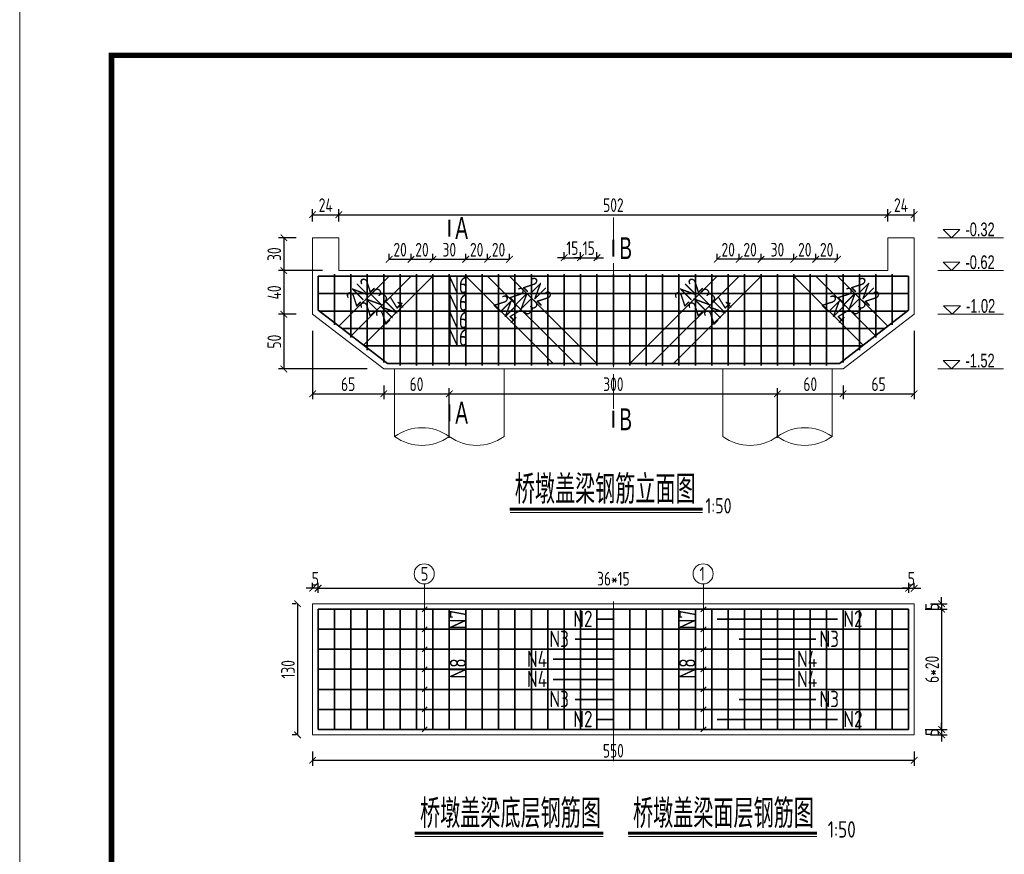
# Model space of a CAD drawing. Header units: inches. Extents: x 112594 to 193184, y 44995 to 116598.
# Tile 93 of 153: x 141724 to 143524, y 98795 to 100322. Entities that reach past the tile are written whole.
import ezdxf

# ---------------------------------------------------------------- set-up
doc = ezdxf.new("R2010")
doc.units = ezdxf.units.IN
doc.header["$MEASUREMENT"] = 0
doc.linetypes.add('CENTER', pattern=[50.8, 31.75, -6.35, 6.35, -6.35])
doc.layers.get('0').update_dxf_attribs({"lineweight": 15})
for name, color, linetype, lineweight in [('0中心线', 6, 'CENTER', 18), ('0指引线', 4, 'Continuous', 18), ('0文字', 6, 'Continuous', 18), ('0标注', 6, 'Continuous', 18), ('0细实线', 1, 'Continuous', 15), ('0钢筋', 3, 'Continuous', 35), ('BM1', 7, 'Continuous', 15)]:
    doc.layers.add(name, color=color, linetype=linetype, lineweight=lineweight)
doc.styles.add('hz-e', font='hztxt_e.shx', dxfattribs={"width": 0.75, "bigfont": 'hztxt.shx'})
doc.styles.add('HZTXT', font='tssdeng.shx', dxfattribs={"width": 0.75, "bigfont": 'hztxt.shx'})
doc.dimstyles.new('3', dxfattribs={"dimtxt": 25, "dimasz": 12, "dimexe": 10, "dimexo": 30, "dimgap": 5, "dimtad": 1, "dimdec": 0, "dimzin": 0, "dimdsep": 46, "dimtxsty": 'HZTXT', "dimblk": 'ARCHTICK', "dimcen": 0, "dimclrt": 7, "dimazin": 2, "dimtfac": 1, "dimtdec": 0, "dimtix": 1, "dimtmove": 2, "dimatfit": 3, "dimfxl": 250, "dimtolj": 1, "dimtzin": 0, "dimarcsym": 0})

# ---------------------------------------------------------------- blocks, each defined once
blk = doc.blocks.new('_ArchTick')
at = {"color": 0, "linetype": 'ByBlock', "const_width": 0.15}
blk.add_lwpolyline([(-0.5, -0.5), (0.5, 0.5)], dxfattribs=at)
blk = doc.blocks.new('*D1069')
at = {"color": 0, "lineweight": -2}
for p, q in [((142259.5, 99953.3), (142259.5, 99975.5)), ((142307.5, 99953.3), (142307.5, 99975.5)), ((142259.5, 99965.5), (142307.5, 99965.5))]:
    blk.add_line(p, q, dxfattribs=at)
at = {"color": 0, "lineweight": -2, "xscale": 12, "yscale": 12, "zscale": 12, "rotation": 180}
blk.add_blockref('_ArchTick', (142259.5, 99965.5), dxfattribs=at)
at = {"color": 0, "lineweight": -2, "xscale": 12, "yscale": 12, "zscale": 12}
blk.add_blockref('_ArchTick', (142307.5, 99965.5), dxfattribs=at)
at = {"color": 7, "insert": (142283.5, 99983), "char_height": 25, "attachment_point": 5, "style": 'HZTXT'}
blk.add_mtext('\\A1;24', dxfattribs=at)
blk = doc.blocks.new('*D1070')
at = {"color": 0, "lineweight": -2}
for p, q in [((142229.5, 99923.3), (142196.9, 99923.3)), ((142206.9, 99923.3), (142206.9, 99863.3)), ((142277.5, 99863.3), (142196.9, 99863.3))]:
    blk.add_line(p, q, dxfattribs=at)
at = {"color": 0, "lineweight": -2, "xscale": 12, "yscale": 12, "zscale": 12}
for p, rotation in [((142206.9, 99923.3), 90), ((142206.9, 99863.3), 270)]:
    blk.add_blockref('_ArchTick', p, dxfattribs=dict(at, rotation=rotation))
at = {"color": 7, "insert": (142189.4, 99893.3), "char_height": 25, "attachment_point": 5, "rotation": 90, "style": 'HZTXT'}
blk.add_mtext('\\A1;30', dxfattribs=at)
blk = doc.blocks.new('*D1071')
at = {"color": 0, "lineweight": -2}
for p, q in [((142277.5, 99863.3), (142196.9, 99863.3)), ((142206.9, 99863.3), (142206.9, 99783.3)), ((142229.5, 99783.3), (142196.9, 99783.3))]:
    blk.add_line(p, q, dxfattribs=at)
at = {"color": 0, "lineweight": -2, "xscale": 12, "yscale": 12, "zscale": 12}
for p, rotation in [((142206.9, 99863.3), 90), ((142206.9, 99783.3), 270)]:
    blk.add_blockref('_ArchTick', p, dxfattribs=dict(at, rotation=rotation))
at = {"color": 7, "insert": (142189.4, 99823.3), "char_height": 25, "attachment_point": 5, "rotation": 90, "style": 'HZTXT'}
blk.add_mtext('\\A1;40', dxfattribs=at)
blk = doc.blocks.new('*D1072')
at = {"color": 0, "lineweight": -2}
for p, q in [((142229.5, 99783.3), (142196.9, 99783.3)), ((142206.9, 99783.3), (142206.9, 99683.3)), ((142359.5, 99683.3), (142196.9, 99683.3))]:
    blk.add_line(p, q, dxfattribs=at)
at = {"color": 0, "lineweight": -2, "xscale": 12, "yscale": 12, "zscale": 12}
for p, rotation in [((142206.9, 99783.3), 90), ((142206.9, 99683.3), 270)]:
    blk.add_blockref('_ArchTick', p, dxfattribs=dict(at, rotation=rotation))
at = {"color": 7, "insert": (142189.4, 99733.3), "char_height": 25, "attachment_point": 5, "rotation": 90, "style": 'HZTXT'}
blk.add_mtext('\\A1;50', dxfattribs=at)
blk = doc.blocks.new('*D1073')
at = {"color": 0, "lineweight": -2}
for p, q in [((142399.5, 99883.3), (142399.5, 99893.9)), ((142399.5, 99883.9), (142439.5, 99883.9)), ((142439.5, 99883.3), (142439.5, 99893.9))]:
    blk.add_line(p, q, dxfattribs=at)
at = {"color": 0, "lineweight": -2, "xscale": 12, "yscale": 12, "zscale": 12, "rotation": 180}
blk.add_blockref('_ArchTick', (142399.5, 99883.9), dxfattribs=at)
at = {"color": 0, "lineweight": -2, "xscale": 12, "yscale": 12, "zscale": 12}
blk.add_blockref('_ArchTick', (142439.5, 99883.9), dxfattribs=at)
at = {"color": 7, "insert": (142419.5, 99901.4), "char_height": 25, "attachment_point": 5, "style": 'HZTXT'}
blk.add_mtext('\\A1;20', dxfattribs=at)
blk = doc.blocks.new('*D1074')
at = {"color": 0, "lineweight": -2}
for p, q in [((142439.5, 99883.3), (142439.5, 99893.9)), ((142439.5, 99883.9), (142479.5, 99883.9)), ((142479.5, 99883.3), (142479.5, 99893.9))]:
    blk.add_line(p, q, dxfattribs=at)
at = {"color": 0, "lineweight": -2, "xscale": 12, "yscale": 12, "zscale": 12, "rotation": 180}
blk.add_blockref('_ArchTick', (142439.5, 99883.9), dxfattribs=at)
at = {"color": 0, "lineweight": -2, "xscale": 12, "yscale": 12, "zscale": 12}
blk.add_blockref('_ArchTick', (142479.5, 99883.9), dxfattribs=at)
at = {"color": 7, "insert": (142459.5, 99901.4), "char_height": 25, "attachment_point": 5, "style": 'HZTXT'}
blk.add_mtext('\\A1;20', dxfattribs=at)
blk = doc.blocks.new('*D1075')
at = {"color": 0, "lineweight": -2}
for p, q in [((142479.5, 99883.3), (142479.5, 99893.9)), ((142479.5, 99883.9), (142539.5, 99883.9)), ((142539.5, 99883.3), (142539.5, 99893.9))]:
    blk.add_line(p, q, dxfattribs=at)
at = {"color": 0, "lineweight": -2, "xscale": 12, "yscale": 12, "zscale": 12, "rotation": 180}
blk.add_blockref('_ArchTick', (142479.5, 99883.9), dxfattribs=at)
at = {"color": 0, "lineweight": -2, "xscale": 12, "yscale": 12, "zscale": 12}
blk.add_blockref('_ArchTick', (142539.5, 99883.9), dxfattribs=at)
at = {"color": 7, "insert": (142509.5, 99901.4), "char_height": 25, "attachment_point": 5, "style": 'HZTXT'}
blk.add_mtext('\\A1;30', dxfattribs=at)
blk = doc.blocks.new('*D1076')
at = {"color": 0, "lineweight": -2}
for p, q in [((142539.5, 99883.3), (142539.5, 99893.9)), ((142539.5, 99883.9), (142579.5, 99883.9)), ((142579.5, 99883.3), (142579.5, 99893.9))]:
    blk.add_line(p, q, dxfattribs=at)
at = {"color": 0, "lineweight": -2, "xscale": 12, "yscale": 12, "zscale": 12, "rotation": 180}
blk.add_blockref('_ArchTick', (142539.5, 99883.9), dxfattribs=at)
at = {"color": 0, "lineweight": -2, "xscale": 12, "yscale": 12, "zscale": 12}
blk.add_blockref('_ArchTick', (142579.5, 99883.9), dxfattribs=at)
at = {"color": 7, "insert": (142559.5, 99901.4), "char_height": 25, "attachment_point": 5, "style": 'HZTXT'}
blk.add_mtext('\\A1;20', dxfattribs=at)
blk = doc.blocks.new('*D1077')
at = {"color": 0, "lineweight": -2}
for p, q in [((142579.5, 99883.3), (142579.5, 99893.9)), ((142579.5, 99883.9), (142619.5, 99883.9)), ((142619.5, 99883.3), (142619.5, 99893.9))]:
    blk.add_line(p, q, dxfattribs=at)
at = {"color": 0, "lineweight": -2, "xscale": 12, "yscale": 12, "zscale": 12, "rotation": 180}
blk.add_blockref('_ArchTick', (142579.5, 99883.9), dxfattribs=at)
at = {"color": 0, "lineweight": -2, "xscale": 12, "yscale": 12, "zscale": 12}
blk.add_blockref('_ArchTick', (142619.5, 99883.9), dxfattribs=at)
at = {"color": 7, "insert": (142599.5, 99901.4), "char_height": 25, "attachment_point": 5, "style": 'HZTXT'}
blk.add_mtext('\\A1;20', dxfattribs=at)
blk = doc.blocks.new('*D1078')
at = {"color": 0, "lineweight": -2}
for p, q in [((142719.5, 99883.3), (142719.5, 99896.8)), ((142749.5, 99883.3), (142749.5, 99896.8)), ((142719.5, 99886.8), (142707.5, 99886.8)), ((142719.5, 99886.8), (142749.5, 99886.8)), ((142749.5, 99886.8), (142761.5, 99886.8))]:
    blk.add_line(p, q, dxfattribs=at)
at = {"color": 0, "lineweight": -2, "xscale": 12, "yscale": 12, "zscale": 12}
blk.add_blockref('_ArchTick', (142719.5, 99886.8), dxfattribs=at)
at = {"color": 0, "lineweight": -2, "xscale": 12, "yscale": 12, "zscale": 12, "rotation": 180}
blk.add_blockref('_ArchTick', (142749.5, 99886.8), dxfattribs=at)
at = {"color": 7, "insert": (142734.5, 99904.3), "char_height": 25, "attachment_point": 5, "style": 'HZTXT'}
blk.add_mtext('\\A1;15', dxfattribs=at)
blk = doc.blocks.new('*D1079')
at = {"color": 0, "lineweight": -2}
for p, q in [((142749.5, 99883.3), (142749.5, 99896.8)), ((142779.5, 99883.3), (142779.5, 99896.8)), ((142749.5, 99886.8), (142737.5, 99886.8)), ((142749.5, 99886.8), (142779.5, 99886.8)), ((142779.5, 99886.8), (142791.5, 99886.8))]:
    blk.add_line(p, q, dxfattribs=at)
at = {"color": 0, "lineweight": -2, "xscale": 12, "yscale": 12, "zscale": 12}
blk.add_blockref('_ArchTick', (142749.5, 99886.8), dxfattribs=at)
at = {"color": 0, "lineweight": -2, "xscale": 12, "yscale": 12, "zscale": 12, "rotation": 180}
blk.add_blockref('_ArchTick', (142779.5, 99886.8), dxfattribs=at)
at = {"color": 7, "insert": (142764.5, 99904.3), "char_height": 25, "attachment_point": 5, "style": 'HZTXT'}
blk.add_mtext('\\A1;15', dxfattribs=at)
blk = doc.blocks.new('*D1080')
at = {"color": 0, "lineweight": -2}
for p, q in [((142307.5, 99953.3), (142307.5, 99975.5)), ((143311.5, 99953.3), (143311.5, 99975.5)), ((142307.5, 99965.5), (143311.5, 99965.5))]:
    blk.add_line(p, q, dxfattribs=at)
at = {"color": 0, "lineweight": -2, "xscale": 12, "yscale": 12, "zscale": 12, "rotation": 180}
blk.add_blockref('_ArchTick', (142307.5, 99965.5), dxfattribs=at)
at = {"color": 0, "lineweight": -2, "xscale": 12, "yscale": 12, "zscale": 12}
blk.add_blockref('_ArchTick', (143311.5, 99965.5), dxfattribs=at)
at = {"color": 7, "insert": (142809.5, 99983), "char_height": 25, "attachment_point": 5, "style": 'HZTXT'}
blk.add_mtext('\\A1;502', dxfattribs=at)
blk = doc.blocks.new('g')
at = {"ltscale": 2}
for p, q in [((-15.4, 0), (-30.8, 15.3)), ((-30.8, 15.3), (0, 15.3)), ((0, 15.3), (-15.4, 0))]:
    blk.add_line(p, q, dxfattribs=at)
blk = doc.blocks.new('*D1081')
at = {"color": 0, "lineweight": -2}
for p, q in [((142259.5, 99282.1), (142247.5, 99282.1)), ((142259.5, 99283.8), (142259.5, 99292.1)), ((142269.5, 99282.1), (142259.5, 99282.1)), ((142269.5, 99273.8), (142269.5, 99292.1)), ((142269.5, 99282.1), (142281.5, 99282.1))]:
    blk.add_line(p, q, dxfattribs=at)
at = {"color": 0, "lineweight": -2, "xscale": 12, "yscale": 12, "zscale": 12}
blk.add_blockref('_ArchTick', (142259.5, 99282.1), dxfattribs=at)
at = {"color": 0, "lineweight": -2, "xscale": 12, "yscale": 12, "zscale": 12, "rotation": 180}
blk.add_blockref('_ArchTick', (142269.5, 99282.1), dxfattribs=at)
at = {"color": 7, "insert": (142264.5, 99299.6), "char_height": 25, "attachment_point": 5, "style": 'HZTXT'}
blk.add_mtext('\\A1;5', dxfattribs=at)
blk = doc.blocks.new('*D1082')
at = {"color": 0, "lineweight": -2}
for p, q in [((142269.5, 99273.8), (142269.5, 99292.1)), ((142269.5, 99282.1), (143349.5, 99282.1)), ((143349.5, 99273.8), (143349.5, 99292.1))]:
    blk.add_line(p, q, dxfattribs=at)
at = {"color": 0, "lineweight": -2, "xscale": 12, "yscale": 12, "zscale": 12, "rotation": 180}
blk.add_blockref('_ArchTick', (142269.5, 99282.1), dxfattribs=at)
at = {"color": 0, "lineweight": -2, "xscale": 12, "yscale": 12, "zscale": 12}
blk.add_blockref('_ArchTick', (143349.5, 99282.1), dxfattribs=at)
at = {"color": 7, "insert": (142809.5, 99299.6), "char_height": 25, "attachment_point": 5, "style": 'HZTXT'}
blk.add_mtext('\\A1;36*15', dxfattribs=at)
blk = doc.blocks.new('*D1083')
at = {"color": 0, "lineweight": -2}
for p, q in [((143349.5, 99282.1), (143337.5, 99282.1)), ((143349.5, 99273.8), (143349.5, 99292.1)), ((143349.5, 99282.1), (143359.5, 99282.1)), ((143359.5, 99283.8), (143359.5, 99292.1)), ((143359.5, 99282.1), (143371.5, 99282.1))]:
    blk.add_line(p, q, dxfattribs=at)
at = {"color": 0, "lineweight": -2, "xscale": 12, "yscale": 12, "zscale": 12}
blk.add_blockref('_ArchTick', (143349.5, 99282.1), dxfattribs=at)
at = {"color": 0, "lineweight": -2, "xscale": 12, "yscale": 12, "zscale": 12, "rotation": 180}
blk.add_blockref('_ArchTick', (143359.5, 99282.1), dxfattribs=at)
at = {"color": 7, "insert": (143354.5, 99299.6), "char_height": 25, "attachment_point": 5, "style": 'HZTXT'}
blk.add_mtext('\\A1;5', dxfattribs=at)
blk = doc.blocks.new('*D1084')
at = {"color": 0, "lineweight": -2}
for p, q in [((142259.5, 98983.8), (142259.5, 98957.4)), ((143359.5, 98983.8), (143359.5, 98957.4)), ((142259.5, 98967.4), (143359.5, 98967.4))]:
    blk.add_line(p, q, dxfattribs=at)
at = {"color": 0, "lineweight": -2, "xscale": 12, "yscale": 12, "zscale": 12, "rotation": 180}
blk.add_blockref('_ArchTick', (142259.5, 98967.4), dxfattribs=at)
at = {"color": 0, "lineweight": -2, "xscale": 12, "yscale": 12, "zscale": 12}
blk.add_blockref('_ArchTick', (143359.5, 98967.4), dxfattribs=at)
at = {"color": 7, "insert": (142809.5, 98984.9), "char_height": 25, "attachment_point": 5, "style": 'HZTXT'}
blk.add_mtext('\\A1;550', dxfattribs=at)
blk = doc.blocks.new('*D1085')
at = {"color": 0, "lineweight": -2}
for p, q in [((143409.8, 99253.8), (143409.8, 99265.8)), ((143389.5, 99253.8), (143419.8, 99253.8)), ((143409.8, 99253.8), (143409.8, 99243.8)), ((143379.5, 99243.8), (143419.8, 99243.8)), ((143409.8, 99243.8), (143409.8, 99231.8))]:
    blk.add_line(p, q, dxfattribs=at)
at = {"color": 0, "lineweight": -2, "xscale": 12, "yscale": 12, "zscale": 12}
for p, rotation in [((143409.8, 99253.8), 270), ((143409.8, 99243.8), 90)]:
    blk.add_blockref('_ArchTick', p, dxfattribs=dict(at, rotation=rotation))
at = {"color": 7, "insert": (143392.3, 99248.8), "char_height": 25, "attachment_point": 5, "rotation": 90, "style": 'HZTXT'}
blk.add_mtext('\\A1;5', dxfattribs=at)
blk = doc.blocks.new('*D1086')
at = {"color": 0, "lineweight": -2}
for p, q in [((143379.5, 99243.8), (143419.8, 99243.8)), ((143409.8, 99243.8), (143409.8, 99023.8)), ((143379.5, 99023.8), (143419.8, 99023.8))]:
    blk.add_line(p, q, dxfattribs=at)
at = {"color": 0, "lineweight": -2, "xscale": 12, "yscale": 12, "zscale": 12}
for p, rotation in [((143409.8, 99243.8), 90), ((143409.8, 99023.8), 270)]:
    blk.add_blockref('_ArchTick', p, dxfattribs=dict(at, rotation=rotation))
at = {"color": 7, "insert": (143392.3, 99133.8), "char_height": 25, "attachment_point": 5, "rotation": 90, "style": 'HZTXT'}
blk.add_mtext('\\A1;6*20', dxfattribs=at)
blk = doc.blocks.new('*D1087')
at = {"color": 0, "lineweight": -2}
for p, q in [((143409.8, 99023.8), (143409.8, 99035.8)), ((143379.5, 99023.8), (143419.8, 99023.8)), ((143389.5, 99013.8), (143419.8, 99013.8)), ((143409.8, 99023.8), (143409.8, 99013.8)), ((143409.8, 99013.8), (143409.8, 99001.8))]:
    blk.add_line(p, q, dxfattribs=at)
at = {"color": 0, "lineweight": -2, "xscale": 12, "yscale": 12, "zscale": 12}
for p, rotation in [((143409.8, 99023.8), 270), ((143409.8, 99013.8), 90)]:
    blk.add_blockref('_ArchTick', p, dxfattribs=dict(at, rotation=rotation))
at = {"color": 7, "insert": (143392.3, 99018.8), "char_height": 25, "attachment_point": 5, "rotation": 90, "style": 'HZTXT'}
blk.add_mtext('\\A1;5', dxfattribs=at)
blk = doc.blocks.new('*D1088')
at = {"color": 0, "lineweight": -2}
for p, q in [((142229.5, 99253.8), (142222, 99253.8)), ((142232, 99253.8), (142232, 99013.8)), ((142229.5, 99013.8), (142222, 99013.8))]:
    blk.add_line(p, q, dxfattribs=at)
at = {"color": 0, "lineweight": -2, "xscale": 12, "yscale": 12, "zscale": 12}
for p, rotation in [((142232, 99253.8), 90), ((142232, 99013.8), 270)]:
    blk.add_blockref('_ArchTick', p, dxfattribs=dict(at, rotation=rotation))
at = {"color": 7, "insert": (142214.5, 99133.8), "char_height": 25, "attachment_point": 5, "rotation": 90, "style": 'HZTXT'}
blk.add_mtext('\\A1;130', dxfattribs=at)
blk = doc.blocks.new('*D1125')
at = {"color": 0, "lineweight": -2}
for p, q in [((143179.5, 99883.3), (143179.5, 99893.9)), ((143219.5, 99883.9), (143179.5, 99883.9)), ((143219.5, 99883.3), (143219.5, 99893.9))]:
    blk.add_line(p, q, dxfattribs=at)
at = {"color": 0, "lineweight": -2, "xscale": 12, "yscale": 12, "zscale": 12, "rotation": 180}
blk.add_blockref('_ArchTick', (143179.5, 99883.9), dxfattribs=at)
at = {"color": 0, "lineweight": -2, "xscale": 12, "yscale": 12, "zscale": 12}
blk.add_blockref('_ArchTick', (143219.5, 99883.9), dxfattribs=at)
at = {"color": 7, "insert": (143199.5, 99901.4), "char_height": 25, "attachment_point": 5, "style": 'HZTXT'}
blk.add_mtext('\\A1;20', dxfattribs=at)
blk = doc.blocks.new('*D1126')
at = {"color": 0, "lineweight": -2}
for p, q in [((143139.5, 99883.3), (143139.5, 99893.9)), ((143179.5, 99883.9), (143139.5, 99883.9)), ((143179.5, 99883.3), (143179.5, 99893.9))]:
    blk.add_line(p, q, dxfattribs=at)
at = {"color": 0, "lineweight": -2, "xscale": 12, "yscale": 12, "zscale": 12, "rotation": 180}
blk.add_blockref('_ArchTick', (143139.5, 99883.9), dxfattribs=at)
at = {"color": 0, "lineweight": -2, "xscale": 12, "yscale": 12, "zscale": 12}
blk.add_blockref('_ArchTick', (143179.5, 99883.9), dxfattribs=at)
at = {"color": 7, "insert": (143159.5, 99901.4), "char_height": 25, "attachment_point": 5, "style": 'HZTXT'}
blk.add_mtext('\\A1;20', dxfattribs=at)
blk = doc.blocks.new('*D1127')
at = {"color": 0, "lineweight": -2}
for p, q in [((143079.5, 99883.3), (143079.5, 99893.9)), ((143139.5, 99883.9), (143079.5, 99883.9)), ((143139.5, 99883.3), (143139.5, 99893.9))]:
    blk.add_line(p, q, dxfattribs=at)
at = {"color": 0, "lineweight": -2, "xscale": 12, "yscale": 12, "zscale": 12, "rotation": 180}
blk.add_blockref('_ArchTick', (143079.5, 99883.9), dxfattribs=at)
at = {"color": 0, "lineweight": -2, "xscale": 12, "yscale": 12, "zscale": 12}
blk.add_blockref('_ArchTick', (143139.5, 99883.9), dxfattribs=at)
at = {"color": 7, "insert": (143109.5, 99901.4), "char_height": 25, "attachment_point": 5, "style": 'HZTXT'}
blk.add_mtext('\\A1;30', dxfattribs=at)
blk = doc.blocks.new('*D1128')
at = {"color": 0, "lineweight": -2}
for p, q in [((143039.5, 99883.3), (143039.5, 99893.9)), ((143079.5, 99883.9), (143039.5, 99883.9)), ((143079.5, 99883.3), (143079.5, 99893.9))]:
    blk.add_line(p, q, dxfattribs=at)
at = {"color": 0, "lineweight": -2, "xscale": 12, "yscale": 12, "zscale": 12, "rotation": 180}
blk.add_blockref('_ArchTick', (143039.5, 99883.9), dxfattribs=at)
at = {"color": 0, "lineweight": -2, "xscale": 12, "yscale": 12, "zscale": 12}
blk.add_blockref('_ArchTick', (143079.5, 99883.9), dxfattribs=at)
at = {"color": 7, "insert": (143059.5, 99901.4), "char_height": 25, "attachment_point": 5, "style": 'HZTXT'}
blk.add_mtext('\\A1;20', dxfattribs=at)
blk = doc.blocks.new('*D1129')
at = {"color": 0, "lineweight": -2}
for p, q in [((142999.5, 99883.3), (142999.5, 99893.9)), ((143039.5, 99883.9), (142999.5, 99883.9)), ((143039.5, 99883.3), (143039.5, 99893.9))]:
    blk.add_line(p, q, dxfattribs=at)
at = {"color": 0, "lineweight": -2, "xscale": 12, "yscale": 12, "zscale": 12, "rotation": 180}
blk.add_blockref('_ArchTick', (142999.5, 99883.9), dxfattribs=at)
at = {"color": 0, "lineweight": -2, "xscale": 12, "yscale": 12, "zscale": 12}
blk.add_blockref('_ArchTick', (143039.5, 99883.9), dxfattribs=at)
at = {"color": 7, "insert": (143019.5, 99901.4), "char_height": 25, "attachment_point": 5, "style": 'HZTXT'}
blk.add_mtext('\\A1;20', dxfattribs=at)
blk = doc.blocks.new('*D1130')
at = {"color": 0, "lineweight": -2}
for p, q in [((143311.5, 99953.3), (143311.5, 99975.5)), ((143359.5, 99953.3), (143359.5, 99975.5)), ((143311.5, 99965.5), (143359.5, 99965.5))]:
    blk.add_line(p, q, dxfattribs=at)
at = {"color": 0, "lineweight": -2, "xscale": 12, "yscale": 12, "zscale": 12, "rotation": 180}
blk.add_blockref('_ArchTick', (143311.5, 99965.5), dxfattribs=at)
at = {"color": 0, "lineweight": -2, "xscale": 12, "yscale": 12, "zscale": 12}
blk.add_blockref('_ArchTick', (143359.5, 99965.5), dxfattribs=at)
at = {"color": 7, "insert": (143335.5, 99983), "char_height": 25, "attachment_point": 5, "style": 'HZTXT'}
blk.add_mtext('\\A1;24', dxfattribs=at)
blk = doc.blocks.new('*D1131')
at = {"color": 0, "lineweight": -2}
for p, q in [((142259.5, 99753.3), (142259.5, 99627.9)), ((142389.5, 99653.3), (142389.5, 99627.9)), ((142259.5, 99637.9), (142389.5, 99637.9))]:
    blk.add_line(p, q, dxfattribs=at)
at = {"color": 0, "lineweight": -2, "xscale": 12, "yscale": 12, "zscale": 12, "rotation": 180}
blk.add_blockref('_ArchTick', (142259.5, 99637.9), dxfattribs=at)
at = {"color": 0, "lineweight": -2, "xscale": 12, "yscale": 12, "zscale": 12}
blk.add_blockref('_ArchTick', (142389.5, 99637.9), dxfattribs=at)
at = {"color": 7, "insert": (142324.5, 99655.4), "char_height": 25, "attachment_point": 5, "style": 'HZTXT'}
blk.add_mtext('\\A1;65', dxfattribs=at)
blk = doc.blocks.new('*D1132')
at = {"color": 0, "lineweight": -2}
for p, q in [((142389.5, 99653.3), (142389.5, 99627.9)), ((142509.5, 99557.2), (142509.5, 99647.9)), ((142389.5, 99637.9), (142509.5, 99637.9))]:
    blk.add_line(p, q, dxfattribs=at)
at = {"color": 0, "lineweight": -2, "xscale": 12, "yscale": 12, "zscale": 12, "rotation": 180}
blk.add_blockref('_ArchTick', (142389.5, 99637.9), dxfattribs=at)
at = {"color": 0, "lineweight": -2, "xscale": 12, "yscale": 12, "zscale": 12}
blk.add_blockref('_ArchTick', (142509.5, 99637.9), dxfattribs=at)
at = {"color": 7, "insert": (142449.5, 99655.4), "char_height": 25, "attachment_point": 5, "style": 'HZTXT'}
blk.add_mtext('\\A1;60', dxfattribs=at)
blk = doc.blocks.new('*D1133')
at = {"color": 0, "lineweight": -2}
for p, q in [((142509.5, 99557.2), (142509.5, 99647.9)), ((143109.5, 99557.2), (143109.5, 99647.9)), ((142509.5, 99637.9), (143109.5, 99637.9))]:
    blk.add_line(p, q, dxfattribs=at)
at = {"color": 0, "lineweight": -2, "xscale": 12, "yscale": 12, "zscale": 12, "rotation": 180}
blk.add_blockref('_ArchTick', (142509.5, 99637.9), dxfattribs=at)
at = {"color": 0, "lineweight": -2, "xscale": 12, "yscale": 12, "zscale": 12}
blk.add_blockref('_ArchTick', (143109.5, 99637.9), dxfattribs=at)
at = {"color": 7, "insert": (142809.5, 99655.4), "char_height": 25, "attachment_point": 5, "style": 'HZTXT'}
blk.add_mtext('\\A1;300', dxfattribs=at)
blk = doc.blocks.new('*D1134')
at = {"color": 0, "lineweight": -2}
for p, q in [((143109.5, 99557.2), (143109.5, 99647.9)), ((143229.5, 99653.3), (143229.5, 99627.9)), ((143109.5, 99637.9), (143229.5, 99637.9))]:
    blk.add_line(p, q, dxfattribs=at)
at = {"color": 0, "lineweight": -2, "xscale": 12, "yscale": 12, "zscale": 12, "rotation": 180}
blk.add_blockref('_ArchTick', (143109.5, 99637.9), dxfattribs=at)
at = {"color": 0, "lineweight": -2, "xscale": 12, "yscale": 12, "zscale": 12}
blk.add_blockref('_ArchTick', (143229.5, 99637.9), dxfattribs=at)
at = {"color": 7, "insert": (143169.5, 99655.4), "char_height": 25, "attachment_point": 5, "style": 'HZTXT'}
blk.add_mtext('\\A1;60', dxfattribs=at)
blk = doc.blocks.new('*D1135')
at = {"color": 0, "lineweight": -2}
for p, q in [((143359.5, 99753.3), (143359.5, 99627.9)), ((143229.5, 99653.3), (143229.5, 99627.9)), ((143229.5, 99637.9), (143359.5, 99637.9))]:
    blk.add_line(p, q, dxfattribs=at)
at = {"color": 0, "lineweight": -2, "xscale": 12, "yscale": 12, "zscale": 12, "rotation": 180}
blk.add_blockref('_ArchTick', (143229.5, 99637.9), dxfattribs=at)
at = {"color": 0, "lineweight": -2, "xscale": 12, "yscale": 12, "zscale": 12}
blk.add_blockref('_ArchTick', (143359.5, 99637.9), dxfattribs=at)
at = {"color": 7, "insert": (143294.5, 99655.4), "char_height": 25, "attachment_point": 5, "style": 'HZTXT'}
blk.add_mtext('\\A1;65', dxfattribs=at)

msp = doc.modelspace()

# ---------------------------------------------------------------- linework, layer by layer
for p, q in [((141723.84056, 97337.0529), (141723.84056, 100337.35597)), ((143403.08383, 99923.29468), (143522.79407, 99923.29468)), ((143403.08383, 99863.29468), (143522.79407, 99863.29468)), ((143403.08383, 99863.29468), (143522.79407, 99863.29468)), ((143403.08383, 99783.29468), (143522.79407, 99783.29468)), ((143403.08383, 99683.29468), (143522.79407, 99683.29468))]:
    msp.add_line(p, q)
at = {"lineweight": 60}
for p, q in [((142620.43704, 99427.06104), (142972.51885, 99427.06104)), ((142446.14187, 98834.08286), (142791.11225, 98834.08286)), ((142836.63203, 98834.08286), (143181.60242, 98834.08286))]:
    msp.add_line(p, q, dxfattribs=at)
at = {"const_width": 4}
for points in [[(142509.48401, 99956.60743), (142509.48401, 99925.42923)], [(142809.48401, 99919.79174), (142809.48401, 99888.61353)], [(142509.48401, 99618.8234), (142509.48401, 99587.6452)], [(142809.48401, 99606.78604), (142809.48401, 99575.60784)]]:
    msp.add_lwpolyline(points, dxfattribs=at)
for points in [[(142620.89405, 99420.87234), (142972.51885, 99420.87234)], [(142446.59887, 98827.89416), (142791.11225, 98827.89416)], [(142837.08904, 98827.89416), (143181.60242, 98827.89416)]]:
    msp.add_lwpolyline(points)
at = {"layer": '0中心线', "ltscale": 2}
for p, q in [((142809.48401, 99610.26788), (142809.48401, 99960.27904)), ((142809.48401, 98965.82099), (142809.48401, 99270.19756))]:
    msp.add_line(p, q, dxfattribs=at)
at = {"layer": '0指引线'}
for centre in [(142463.58195, 99308.42656), (142973.58195, 99308.42656)]:
    msp.add_circle(centre, 18.42522, dxfattribs=at)
at = {"layer": '0标注'}
for p, q in [((142464.30778, 99290.01564), (142464.30778, 99023.80986)), ((142974.30778, 99290.01564), (142974.30778, 99023.80986)), ((142459.7305, 99239.23258), (142468.88506, 99248.38714)), ((142969.7305, 99239.23258), (142978.88506, 99248.38714)), ((142459.7305, 99202.56591), (142468.88506, 99211.72047)), ((142969.7305, 99202.56591), (142978.88506, 99211.72047)), ((142459.7305, 99165.89925), (142468.88506, 99175.0538)), ((142969.7305, 99165.89925), (142978.88506, 99175.0538)), ((142459.7305, 99129.23258), (142468.88506, 99138.38714)), ((142969.7305, 99129.23258), (142978.88506, 99138.38714)), ((142459.7305, 99092.56591), (142468.88506, 99101.72047)), ((142969.7305, 99092.56591), (142978.88506, 99101.72047)), ((142459.7305, 99055.89925), (142468.88506, 99065.0538)), ((142969.7305, 99055.89925), (142978.88506, 99065.0538)), ((142459.7305, 99019.23258), (142468.88506, 99028.38714)), ((142969.7305, 99019.23258), (142978.88506, 99028.38714))]:
    msp.add_line(p, q, dxfattribs=at)
at = {"layer": '0细实线'}
for p, q in [((142259.48401, 99923.29468), (142307.48401, 99923.29468)), ((142259.48401, 99923.29468), (142259.48401, 99783.29468)), ((142307.48401, 99923.29468), (142307.48401, 99863.29468)), ((143311.48401, 99923.29468), (143311.48401, 99863.29468)), ((143359.48401, 99923.29468), (143311.48401, 99923.29468)), ((143359.48401, 99923.29468), (143359.48401, 99783.29468)), ((142307.48401, 99863.29468), (143311.48401, 99863.29468)), ((142259.48401, 99783.29468), (142389.48401, 99683.29468)), ((143359.48401, 99783.29468), (143229.48401, 99683.29468)), ((142389.48401, 99683.29468), (143229.48401, 99683.29468)), ((142409.48401, 99559.5792), (142409.48401, 99683.29468)), ((142609.48401, 99559.5792), (142609.48401, 99683.29468)), ((143009.48401, 99559.5792), (143009.48401, 99683.29468)), ((143209.48401, 99559.5792), (143209.48401, 99683.29468)), ((142259.48401, 99253.80986), (142259.48401, 99013.80986)), ((142259.48401, 99253.80986), (143359.48401, 99253.80986)), ((143359.48401, 99253.80986), (143359.48401, 99013.80986)), ((142259.48401, 99013.80986), (143359.48401, 99013.80986))]:
    msp.add_line(p, q, dxfattribs=at)
for centre, start, end in [((142459.48401, 99490.35314), 54.16049641, 125.83950358), ((143159.48401, 99490.35314), 54.16049641, 125.83950359), ((142459.48401, 99628.80526), 234.16049638, 305.83950361), ((142559.48401, 99628.80526), 234.16049639, 305.83950362), ((143059.48401, 99628.80526), 234.16049638, 305.83950361), ((143159.48401, 99628.80526), 234.16049639, 305.83950361)]:
    msp.add_arc(centre, 85.39466, start, end, dxfattribs=at)
at = {"layer": '0钢筋'}
for p, q in [((142269.48401, 99853.29468), (143349.48401, 99853.29468)), ((142269.48401, 99853.29468), (142269.48401, 99790.74196)), ((142299.48401, 99856.89468), (142299.48401, 99764.06503)), ((142399.48401, 99853.29468), (142307.60639, 99761.41705)), ((142329.48401, 99856.89468), (142329.48401, 99740.98811)), ((142439.48401, 99853.29468), (142330.21508, 99744.02575)), ((142479.48401, 99853.29468), (142352.82378, 99726.63444)), ((142359.48401, 99856.89468), (142359.48401, 99717.91119)), ((142389.48401, 99856.89468), (142389.48401, 99694.83426)), ((142419.48401, 99856.89468), (142419.48401, 99689.69468)), ((142449.48401, 99856.89468), (142449.48401, 99689.69468)), ((142479.48401, 99856.89468), (142479.48401, 99689.69468)), ((142509.48401, 99856.89468), (142509.48401, 99689.69468)), ((142539.48401, 99856.89468), (142539.48401, 99689.69468)), ((142539.48401, 99853.29468), (142699.48401, 99693.29468)), ((142569.48401, 99856.89468), (142569.48401, 99689.69468)), ((142579.48401, 99853.29468), (142739.48401, 99693.29468)), ((142599.48401, 99856.89468), (142599.48401, 99689.69468)), ((142619.48401, 99853.29468), (142779.48401, 99693.29468)), ((142629.48401, 99856.89468), (142629.48401, 99689.69468)), ((142659.48401, 99856.89468), (142659.48401, 99689.69468)), ((142689.48401, 99856.89468), (142689.48401, 99689.69468)), ((142719.48401, 99856.89468), (142719.48401, 99689.69468)), ((142749.48401, 99856.89468), (142749.48401, 99689.69468)), ((142779.48401, 99856.89468), (142779.48401, 99689.69468)), ((142809.48401, 99856.89468), (142809.48401, 99689.69468)), ((142839.48401, 99856.89468), (142839.48401, 99689.69468)), ((142999.48401, 99853.29468), (142839.48401, 99693.29468)), ((142869.48401, 99856.89468), (142869.48401, 99689.69468)), ((143039.48401, 99853.29468), (142879.48401, 99693.29468)), ((142899.48401, 99856.89468), (142899.48401, 99689.69468)), ((143079.48401, 99853.29468), (142919.48401, 99693.29468)), ((142929.48401, 99856.89468), (142929.48401, 99689.69468)), ((142959.48401, 99856.89468), (142959.48401, 99689.69468)), ((142989.48401, 99856.89468), (142989.48401, 99689.69468)), ((143019.48401, 99856.89468), (143019.48401, 99689.69468)), ((143049.48401, 99856.89468), (143049.48401, 99689.69468)), ((143079.48401, 99856.89468), (143079.48401, 99689.69468)), ((143109.48401, 99856.89468), (143109.48401, 99689.69468)), ((143139.48401, 99856.89468), (143139.48401, 99689.69468)), ((143139.48401, 99853.29468), (143266.14425, 99726.63444)), ((143169.48401, 99856.89468), (143169.48401, 99689.69468)), ((143179.48401, 99853.29468), (143288.75294, 99744.02575)), ((143199.48401, 99856.89468), (143199.48401, 99689.69468)), ((143219.48401, 99853.29468), (143311.36164, 99761.41705)), ((143229.48401, 99856.89468), (143229.48401, 99694.83426)), ((143259.48401, 99856.89468), (143259.48401, 99717.91119)), ((143289.48401, 99856.89468), (143289.48401, 99740.98811)), ((143319.48401, 99856.89468), (143319.48401, 99764.06503)), ((143349.48401, 99853.29468), (143349.48401, 99790.74196)), ((142269.48401, 99821.29468), (143349.48401, 99821.29468)), ((142269.48401, 99790.74196), (142396.16548, 99693.29468)), ((142271.36548, 99789.29468), (143347.60255, 99789.29468)), ((143349.48401, 99790.74196), (143222.80255, 99693.29468)), ((142312.96548, 99757.29468), (143306.00255, 99757.29468)), ((142354.56548, 99725.29468), (143264.40255, 99725.29468)), ((142396.16548, 99693.29468), (143222.80255, 99693.29468)), ((142269.48401, 99243.80986), (142269.48401, 99023.80986)), ((142269.48401, 99243.80986), (143349.48401, 99243.80986)), ((142299.48401, 99243.80986), (142299.48401, 99023.80986)), ((142329.48401, 99243.80986), (142329.48401, 99023.80986)), ((142359.48401, 99243.80986), (142359.48401, 99023.80986)), ((142389.48401, 99243.80986), (142389.48401, 99023.80986)), ((142419.48401, 99243.80986), (142419.48401, 99023.80986)), ((142449.48401, 99243.80986), (142449.48401, 99023.80986)), ((142479.48401, 99243.80986), (142479.48401, 99023.80986)), ((142509.48401, 99243.80986), (142509.48401, 99023.80986)), ((142539.48401, 99243.80986), (142539.48401, 99023.80986)), ((142569.48401, 99243.80986), (142569.48401, 99023.80986)), ((142599.48401, 99243.80986), (142599.48401, 99023.80986)), ((142629.48401, 99243.80986), (142629.48401, 99023.80986)), ((142659.48401, 99243.80986), (142659.48401, 99023.80986)), ((142689.48401, 99243.80986), (142689.48401, 99023.80986)), ((142719.48401, 99243.80986), (142719.48401, 99023.80986)), ((142749.48401, 99243.80986), (142749.48401, 99023.80986)), ((142779.48401, 99243.80986), (142779.48401, 99023.80986)), ((142809.48401, 99243.80986), (142809.48401, 99023.80986)), ((142839.48401, 99243.80986), (142839.48401, 99023.80986)), ((142869.48401, 99243.80986), (142869.48401, 99023.80986)), ((142899.48401, 99243.80986), (142899.48401, 99023.80986)), ((142929.48401, 99243.80986), (142929.48401, 99023.80986)), ((142959.48401, 99243.80986), (142959.48401, 99023.80986)), ((142989.48401, 99243.80986), (142989.48401, 99023.80986)), ((143019.48401, 99243.80986), (143019.48401, 99023.80986)), ((143049.48401, 99243.80986), (143049.48401, 99023.80986)), ((143079.48401, 99243.80986), (143079.48401, 99023.80986)), ((143109.48401, 99243.80986), (143109.48401, 99023.80986)), ((143139.48401, 99243.80986), (143139.48401, 99023.80986)), ((143169.48401, 99243.80986), (143169.48401, 99023.80986)), ((143199.48401, 99243.80986), (143199.48401, 99023.80986)), ((143229.48401, 99243.80986), (143229.48401, 99023.80986)), ((143259.48401, 99243.80986), (143259.48401, 99023.80986)), ((143289.48401, 99243.80986), (143289.48401, 99023.80986)), ((143319.48401, 99243.80986), (143319.48401, 99023.80986)), ((143349.48401, 99243.80986), (143349.48401, 99023.80986)), ((142809.48401, 99225.47652), (142779.48401, 99225.47652)), ((143219.48401, 99225.47652), (142999.48401, 99225.47652)), ((142269.48401, 99207.14319), (143349.48401, 99207.14319)), ((142809.48401, 99188.80986), (142739.48401, 99188.80986)), ((143179.48401, 99188.80986), (143039.48401, 99188.80986)), ((142269.48401, 99170.47652), (143349.48401, 99170.47652)), ((142809.48401, 99152.14319), (142699.48401, 99152.14319)), ((143139.48401, 99152.14319), (143079.48401, 99152.14319)), ((142269.48401, 99133.80986), (143349.48401, 99133.80986)), ((142809.48401, 99115.47652), (142699.48401, 99115.47652)), ((143139.48401, 99115.47652), (143079.48401, 99115.47652)), ((142269.48401, 99097.14319), (143349.48401, 99097.14319)), ((142809.48401, 99078.80986), (142739.48401, 99078.80986)), ((143179.48401, 99078.80986), (143039.48401, 99078.80986)), ((142269.48401, 99060.47652), (143349.48401, 99060.47652)), ((142809.48401, 99042.14319), (142779.48401, 99042.14319)), ((143219.48401, 99042.14319), (142999.48401, 99042.14319)), ((142269.48401, 99023.80986), (143349.48401, 99023.80986))]:
    msp.add_line(p, q, dxfattribs=at)
at = {"layer": 'BM1', "color": 0, "linetype": 'Continuous', "const_width": 9.99898}
msp.add_lwpolyline([(141891.68466, 97387.0478), (141891.68466, 100257.05497), (145916.67399, 100257.05497), (145916.67399, 97387.0478)], close=True, dxfattribs=at)

# ---------------------------------------------------------------- block references
for p in [(143443.30803, 99923.29468), (143443.30803, 99863.29468), (143443.30803, 99863.29468), (143444.28135, 99783.29468), (143443.30803, 99683.29468)]:
    msp.add_blockref('g', p)

# ---------------------------------------------------------------- texts
for s, height, style, width, p in [('A', 40, 'hz-e', 0.65, (142520.38176, 99921.03825)), ('-0.32', 25, 'hz-e', 0.7, (143453.38977, 99926.09152)), ('B', 40, 'hz-e', 0.65, (142820.38176, 99884.22255)), ('-0.62', 25, 'hz-e', 0.7, (143453.38977, 99866.09152)), ('-1.02', 25, 'hz-e', 0.7, (143454.36309, 99786.09152)), ('-1.52', 25, 'hz-e', 0.7, (143453.38977, 99686.09152)), ('A', 40, 'hz-e', 0.65, (142520.38176, 99583.25421)), ('B', 40, 'hz-e', 0.65, (142820.38176, 99571.21685)), ('桥墩盖梁钢筋立面图', 52.5, 'hz-e', 0.7, (142629.22464, 99436.71958)), ('1:50', 28, 'HZTXT', 0.8, (142977.88512, 99418.9382)), ('桥墩盖梁底层钢筋图', 52.5, 'hz-e', 0.7, (142455.9572, 98843.7414)), ('桥墩盖梁面层钢筋图', 52.5, 'hz-e', 0.7, (142845.41964, 98843.7414)), ('1:50', 30, 'HZTXT', 0.8, (143201.48599, 98825.96002))]:
    msp.add_text(s, height=height, dxfattribs=dict(style=style, width=width)).set_placement(p)
at = {"layer": '0文字', "style": 'HZTXT', "width": 0.8}
for s, rotation, p in [('2N2', 45, (142339.1134, 99795.48344)), ('2N2', 315, (142642.27695, 99833.06111)), ('2N2', 45, (142939.1134, 99795.48344)), ('2N2', 315, (143242.27695, 99833.06111)), ('2N3', 45, (142363.87099, 99777.25612)), ('2N4', 45, (142392.33435, 99762.51966)), ('2N3', 315, (142617.51936, 99814.83379)), ('2N3', 45, (142963.87099, 99777.25612)), ('2N4', 45, (142992.33435, 99762.51966)), ('2N3', 315, (143217.51936, 99814.83379)), ('2N4', 315, (142588.44991, 99800.70342)), ('2N4', 315, (143188.44991, 99800.70342)), ('N7', 90, (142540.29996, 99206.91473)), ('N7', 90, (142959.69793, 99206.91473)), ('N8', 90, (142540.29996, 99116.99315)), ('N8', 90, (142959.69793, 99116.99315))]:
    msp.add_text(s, height=30, rotation=rotation, dxfattribs=at).set_placement(p)
for s, height, p in [('N6', 30, (142507.34284, 99821.5897)), ('N6', 30, (142507.34284, 99789.5897)), ('N6', 30, (142507.34284, 99757.5897)), ('N6', 30, (142507.34284, 99725.5897)), ('5', 25, (142457.21651, 99296.00562)), ('1', 25, (142967.21651, 99296.00562)), ('N2', 30, (142736.04639, 99211.20493)), ('N2', 30, (143229.90302, 99211.20493)), ('N3', 30, (142692.47342, 99174.53826)), ('N3', 30, (143186.33004, 99174.53826)), ('N4', 30, (142651.44744, 99137.8716)), ('N4', 30, (143145.30406, 99137.8716)), ('N4', 30, (142651.44744, 99101.20493)), ('N4', 30, (143145.30406, 99101.20493)), ('N3', 30, (142692.47342, 99064.53826)), ('N3', 30, (143186.33004, 99064.53826)), ('N2', 30, (142736.04639, 99027.8716)), ('N2', 30, (143229.90302, 99027.8716))]:
    msp.add_text(s, height=height, dxfattribs=at).set_placement(p)

# ---------------------------------------------------------------- dimensions: what is measured, and where the dimension line sits
for base, p1, p2, picture, middle in [((142307.48401, 99965.51048), (142259.48401, 99923.29468), (142307.48401, 99923.29468), '*D1069', (142283.48401, 99983.01048)), ((143311.48401, 99965.51048), (142307.48401, 99923.29468), (143311.48401, 99923.29468), '*D1080', (142809.48401, 99983.01048)), ((143359.48401, 99965.51048), (143311.48401, 99923.29468), (143359.48401, 99923.29468), '*D1130', (143335.48401, 99983.01048)), ((142439.48401, 99883.94447), (142399.48401, 99853.29468), (142439.48401, 99853.29468), '*D1073', (142419.48401, 99901.44447)), ((142479.48401, 99883.94447), (142439.48401, 99853.29468), (142479.48401, 99853.29468), '*D1074', (142459.48401, 99901.44447)), ((142539.48401, 99883.94447), (142479.48401, 99853.29468), (142539.48401, 99853.29468), '*D1075', (142509.48401, 99901.44447)), ((142579.48401, 99883.94447), (142539.48401, 99853.29468), (142579.48401, 99853.29468), '*D1076', (142559.48401, 99901.44447)), ((142619.48401, 99883.94447), (142579.48401, 99853.29468), (142619.48401, 99853.29468), '*D1077', (142599.48401, 99901.44447)), ((142749.48401, 99886.75021), (142719.48401, 99853.29468), (142749.48401, 99853.29468), '*D1078', (142734.48401, 99904.25021)), ((142779.48401, 99886.75021), (142749.48401, 99853.29468), (142779.48401, 99853.29468), '*D1079', (142764.48401, 99904.25021)), ((142389.48401, 99637.90542), (142259.48401, 99783.29468), (142389.48401, 99683.29468), '*D1131', (142324.48401, 99655.40542)), ((143359.48401, 99637.90542), (143229.48401, 99683.29468), (143359.48401, 99783.29468), '*D1135', (143294.48401, 99655.40542)), ((142509.48401, 99637.90542), (142389.48401, 99683.29468), (142509.48401, 99527.19543), '*D1132', (142449.48401, 99655.40542)), ((143229.48401, 99637.90542), (143109.48401, 99527.19543), (143229.48401, 99683.29468), '*D1134', (143169.48401, 99655.40542)), ((143109.48401, 99637.90542), (142509.48401, 99527.19543), (143109.48401, 99527.19543), '*D1133', (142809.48401, 99655.40542)), ((142259.48401, 99282.10028), (142269.48401, 99243.80986), (142259.48401, 99253.80986), '*D1081', (142264.48401, 99299.60028)), ((143359.48401, 99282.10028), (143349.48401, 99243.80986), (143359.48401, 99253.80986), '*D1083', (143354.48401, 99299.60028)), ((143359.48401, 98967.37279), (142259.48401, 99013.80986), (143359.48401, 99013.80986), '*D1084', (142809.48401, 98984.87279))]:
    dim = msp.add_linear_dim(base=base, p1=p1, p2=p2, dimstyle='3', override={"dimlfac": 0.5})
    dim.commit()
    dim.dimension.update_dxf_attribs({"geometry": picture, "text_midpoint": middle})
for base, p1, p2, angle, picture, middle in [((142206.8946, 99863.29468), (142259.48401, 99923.29468), (142307.48401, 99863.29468), 90, '*D1070', (142189.3946, 99893.29468)), ((142999.48401, 99883.94447), (143039.48401, 99853.29468), (142999.48401, 99853.29468), 180, '*D1129', (143019.48401, 99901.44447)), ((143039.48401, 99883.94447), (143079.48401, 99853.29468), (143039.48401, 99853.29468), 180, '*D1128', (143059.48401, 99901.44447)), ((143079.48401, 99883.94447), (143139.48401, 99853.29468), (143079.48401, 99853.29468), 180, '*D1127', (143109.48401, 99901.44447)), ((143139.48401, 99883.94447), (143179.48401, 99853.29468), (143139.48401, 99853.29468), 180, '*D1126', (143159.48401, 99901.44447)), ((143179.48401, 99883.94447), (143219.48401, 99853.29468), (143179.48401, 99853.29468), 180, '*D1125', (143199.48401, 99901.44447)), ((142206.8946, 99783.29468), (142307.48401, 99863.29468), (142259.48401, 99783.29468), 90, '*D1071', (142189.3946, 99823.29468)), ((142206.8946, 99683.29468), (142259.48401, 99783.29468), (142389.48401, 99683.29468), 90, '*D1072', (142189.3946, 99733.29468)), ((143409.7592, 99243.80986), (143359.48401, 99253.80986), (143349.48401, 99243.80986), 90, '*D1085', (143392.2592, 99248.80986)), ((143409.7592, 99013.80986), (143349.48401, 99023.80986), (143359.48401, 99013.80986), 90, '*D1087', (143392.2592, 99018.80986))]:
    dim = msp.add_linear_dim(base=base, p1=p1, p2=p2, angle=angle, dimstyle='3', override={"dimlfac": 0.5})
    dim.commit()
    dim.dimension.update_dxf_attribs({"geometry": picture, "text_midpoint": middle})
dim = msp.add_linear_dim(base=(143349.48401, 99282.10028), p1=(142269.48401, 99243.80986), p2=(143349.48401, 99243.80986), text='36*15', dimstyle='3', override={"dimlfac": 0.5})
dim.commit()
dim.dimension.update_dxf_attribs({"geometry": '*D1082', "text_midpoint": (142809.48401, 99299.60028)})
for base, p1, p2, text, picture, middle in [((142231.9559, 99013.80986), (142259.48401, 99253.80986), (142259.48401, 99013.80986), '130', '*D1088', (142214.4559, 99133.80986)), ((143409.7592, 99023.80986), (143349.48401, 99243.80986), (143349.48401, 99023.80986), '6*20', '*D1086', (143392.2592, 99133.80986))]:
    dim = msp.add_linear_dim(base=base, p1=p1, p2=p2, angle=90, text=text, dimstyle='3', override={"dimlfac": 0.5})
    dim.commit()
    dim.dimension.update_dxf_attribs({"geometry": picture, "text_midpoint": middle})

doc.saveas('drawing.dxf')
